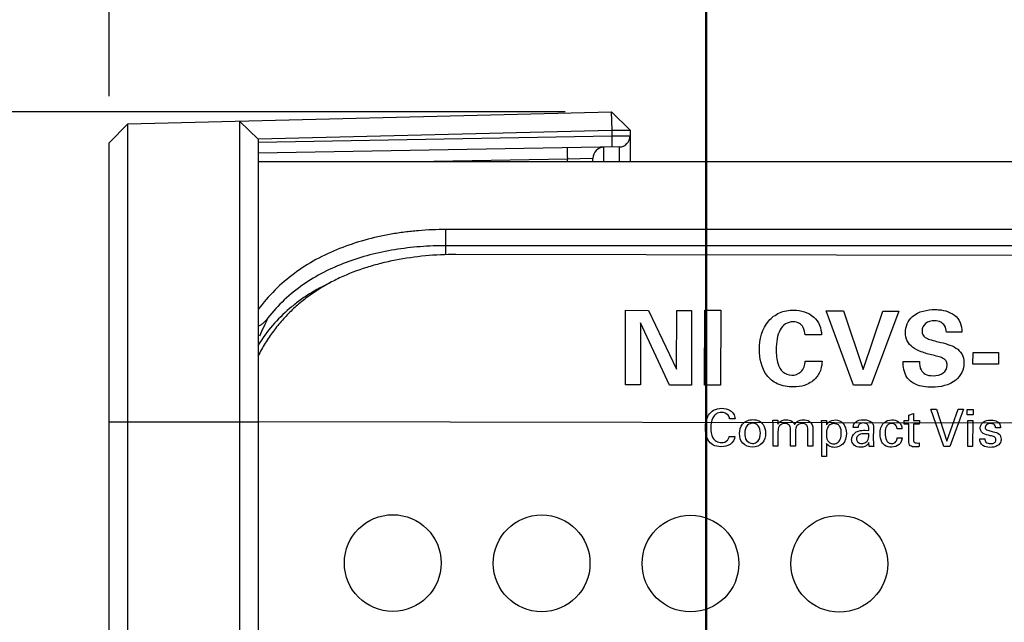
# Model space of a CAD drawing. Header units: inches. Extents: x 0 to 34, y 0 to 22.
# Tile 56 of 74: x 19.2 to 20.5, y 16.4 to 17.2. Entities that reach past the tile are written whole.
import ezdxf

# ---------------------------------------------------------------- set-up
doc = ezdxf.new("R2010")
doc.units = ezdxf.units.IN
doc.header["$LTSCALE"] = 1.87
doc.header["$MEASUREMENT"] = 0
doc.layers.get('0').update_dxf_attribs({"linetype": 'CONTINUOUS'})
doc.layers.add('02___PRT_ALL_AXES', color=7, linetype='CONTINUOUS')
doc.layers.add('DIMENSIONS', color=7, linetype='CONTINUOUS')
doc.styles.get("Standard").update_dxf_attribs({"font": 'txt', "width": 0.8})
doc.dimstyles.new('DIMSTYLE_1', dxfattribs={"dimtxt": 0.125, "dimasz": 0.18, "dimexe": 0.125, "dimexo": 0.0625, "dimgap": 0.0625, "dimtad": 0, "dimtih": 1, "dimtoh": 1, "dimdec": 3, "dimzin": 4, "dimdsep": 46, "dimtxsty": 'STANDARD', "dimblk": '_FILLED', "dimblk1": '_FILLED', "dimblk2": '_FILLED', "dimcen": 0.09, "dimadec": 0, "dimazin": 0, "dimtp": 0.001, "dimtm": 0.001, "dimtfac": 1, "dimtdec": 3, "dimtofl": 0, "dimtmove": 0, "dimatfit": 3, "dimldrblk": '_FILLED', "dimfxl": 1, "dimtolj": 1, "dimtzin": 4, "dimarcsym": 0})

# ---------------------------------------------------------------- blocks, each defined once
blk = doc.blocks.new('_FILLED')
at = {"color": 0, "linetype": 'BYBLOCK'}
blk.add_solid([(0, 0), (-1, 0.1736), (-1, -0.1736)], dxfattribs=at)
blk = doc.blocks.new('*D17')
at = {"layer": 'DIMENSIONS', "color": 2, "linetype": 'CONTINUOUS'}
for p, q in [((19.2796, 17.131), (19.2796, 17.985)), ((20.0814, 15.5633), (20.0814, 17.985)), ((19.2796, 17.86), (18.8916, 17.86)), ((20.0814, 17.86), (20.4414, 17.86))]:
    blk.add_line(p, q, dxfattribs=at)
at = {"layer": 'DIMENSIONS', "color": 2, "linetype": 'CONTINUOUS', "xscale": 0.18, "yscale": 0.18, "zscale": 0.18}
blk.add_blockref('_FILLED', (19.2796, 17.86), dxfattribs=at)
at = {"layer": 'DIMENSIONS', "color": 2, "linetype": 'CONTINUOUS', "xscale": 0.18, "yscale": 0.18, "zscale": 0.18, "rotation": 180}
blk.add_blockref('_FILLED', (20.0814, 17.86), dxfattribs=at)
at = {"layer": 'DIMENSIONS', "color": 2, "linetype": 'CONTINUOUS', "insert": (18.8291, 17.9225), "char_height": 0.125, "width": 1.225, "attachment_point": 3, "line_spacing_factor": 0.9}
blk.add_mtext('.802{\\Ftxt.shx;\\W1.000000;\\H0.125000; }[20.37]', dxfattribs=at)
blk = doc.blocks.new('*D18')
at = {"layer": 'DIMENSIONS', "color": 2, "linetype": 'CONTINUOUS'}
for p, q in [((20.0825, 16.2233), (20.0825, 18.735)), ((21.002, 16.4939), (21.002, 18.735)), ((20.0825, 18.61), (19.7248, 18.61)), ((21.002, 18.61), (21.362, 18.61))]:
    blk.add_line(p, q, dxfattribs=at)
at = {"layer": 'DIMENSIONS', "color": 2, "linetype": 'CONTINUOUS', "xscale": 0.18, "yscale": 0.18, "zscale": 0.18}
blk.add_blockref('_FILLED', (20.0825, 18.61), dxfattribs=at)
at = {"layer": 'DIMENSIONS', "color": 2, "linetype": 'CONTINUOUS', "xscale": 0.18, "yscale": 0.18, "zscale": 0.18, "rotation": 180}
blk.add_blockref('_FILLED', (21.002, 18.61), dxfattribs=at)
at = {"layer": 'DIMENSIONS', "color": 2, "linetype": 'CONTINUOUS', "insert": (19.6623, 18.6725), "char_height": 0.125, "width": 1.225, "attachment_point": 3, "line_spacing_factor": 0.9}
blk.add_mtext('.919{\\Ftxt.shx;\\W1.000000;\\H0.125000; }[23.35]', dxfattribs=at)
blk = doc.blocks.new('*D29')
at = {"layer": 'DIMENSIONS', "color": 2, "linetype": 'CONTINUOUS'}
for p, q in [((19.8921, 17.11), (18.4046, 17.11)), ((18.5296, 17.11), (18.5296, 16.5956)), ((18.5296, 15.8312), (18.5296, 16.3456)), ((19.732, 15.8312), (18.4046, 15.8312))]:
    blk.add_line(p, q, dxfattribs=at)
at = {"layer": 'DIMENSIONS', "color": 2, "linetype": 'CONTINUOUS', "xscale": 0.18, "yscale": 0.18, "zscale": 0.18}
for p, rotation in [((18.5296, 17.11), 90), ((18.5296, 15.8312), 270)]:
    blk.add_blockref('_FILLED', p, dxfattribs=dict(at, rotation=rotation))
at = {"layer": 'DIMENSIONS', "color": 2, "linetype": 'CONTINUOUS', "insert": (18.5296, 16.5331), "char_height": 0.125, "width": 1.325, "attachment_point": 2, "line_spacing_factor": 0.9}
blk.add_mtext('1.279{\\Ftxt.shx;\\W1.000000;\\H0.125000; }[32.48]', dxfattribs=at)

msp = doc.modelspace()

# ---------------------------------------------------------------- linework, layer by layer
at = {"color": 7, "linetype": 'CONTINUOUS'}
for p, q in [((19.3046, 17.0941), (19.9546, 17.11)), ((19.954, 17.1099), (19.955, 17.0856)), ((19.9546, 17.11), (19.9796, 17.0856)), ((19.2796, 17.0685), (19.3046, 17.0941)), ((19.3046, 11.9928), (19.3046, 17.0941)), ((19.4546, 17.0977), (19.4546, 11.9892)), ((19.4796, 17.0733), (19.4546, 17.0977)), ((19.4796, 17.0739), (19.955, 17.0856)), ((19.955, 17.0856), (19.955, 17.0776)), ((19.955, 17.0856), (19.9796, 17.0856)), ((19.9796, 17.0856), (19.9796, 17.0435)), ((19.2796, 12.0185), (19.2796, 17.0685)), ((19.4796, 17.0693), (19.955, 17.0776)), ((19.4796, 17.0733), (19.4796, 12.0136)), ((19.955, 17.0776), (19.9796, 17.0778)), ((19.9648, 17.0628), (19.4798, 17.0543)), ((19.9443, 17.0435), (19.9443, 17.0624)), ((19.9648, 17.0628), (19.9648, 17.0435)), ((19.4796, 17.0435), (21.4796, 17.0435)), ((19.8952, 17.0466), (19.7159, 17.0435)), ((19.9296, 17.0474), (19.8952, 17.0466)), ((19.8952, 17.0435), (19.8952, 17.0466)), ((19.9296, 17.0435), (19.9296, 17.0474)), ((19.7321, 16.918), (19.7321, 16.9518)), ((21.2271, 16.9518), (19.7321, 16.9518)), ((21.2271, 16.9301), (19.7321, 16.9301)), ((21.2153, 16.9157), (19.7453, 16.9182)), ((19.2796, 16.6935), (19.4796, 16.6935))]:
    msp.add_line(p, q, dxfattribs=at)
at = {"color": 40, "linetype": 'CONTINUOUS'}
for p, q in [((19.9731, 16.7429), (19.9733, 16.8433)), ((19.9733, 16.8433), (20.0044, 16.8432)), ((20.0044, 16.8432), (20.0419, 16.7642)), ((20.0419, 16.7642), (20.0421, 16.8432)), ((20.0421, 16.8432), (20.0621, 16.8431)), ((20.0621, 16.8431), (20.0619, 16.7428)), ((20.0795, 16.7427), (20.0797, 16.8434)), ((20.0797, 16.8434), (20.1012, 16.8433)), ((20.1012, 16.8433), (20.1011, 16.7427)), ((20.2797, 16.7424), (20.2429, 16.8424)), ((20.2429, 16.8424), (20.2664, 16.8424)), ((20.2664, 16.8424), (20.2926, 16.7636)), ((20.2926, 16.7636), (20.3191, 16.8423)), ((20.3404, 16.8422), (20.3032, 16.7424)), ((20.3191, 16.8423), (20.3404, 16.8422)), ((19.9935, 16.8262), (19.9934, 16.7429)), ((20.0323, 16.7428), (19.9935, 16.8262)), ((20.2367, 16.8101), (20.2147, 16.8101)), ((20.4254, 16.8138), (20.4046, 16.8138)), ((20.4402, 16.771), (20.4403, 16.7867)), ((20.4403, 16.7867), (20.4747, 16.7866)), ((20.4747, 16.7866), (20.4747, 16.771)), ((20.2148, 16.775), (20.2374, 16.775)), ((20.3463, 16.7744), (20.3683, 16.7743)), ((20.4747, 16.771), (20.4402, 16.771)), ((19.9934, 16.7429), (19.9731, 16.7429)), ((20.0619, 16.7428), (20.0323, 16.7428)), ((20.1011, 16.7427), (20.0795, 16.7427)), ((20.3032, 16.7424), (20.2797, 16.7424)), ((20.4012, 16.6601), (20.3834, 16.7103)), ((20.3834, 16.7103), (20.3912, 16.7103)), ((20.3912, 16.7103), (20.4053, 16.6674)), ((20.4053, 16.6674), (20.4204, 16.7102)), ((20.4275, 16.7102), (20.4089, 16.6601)), ((20.4204, 16.7102), (20.4275, 16.7102)), ((20.4326, 16.7029), (20.4326, 16.7101)), ((20.4326, 16.7101), (20.4404, 16.7101)), ((20.4404, 16.7101), (20.4404, 16.7029)), ((20.1206, 16.6972), (20.1131, 16.6972)), ((20.3539, 16.7025), (20.3604, 16.7046)), ((20.3539, 16.6952), (20.3539, 16.7025)), ((20.3604, 16.7046), (20.3604, 16.6952)), ((20.4404, 16.7029), (20.4326, 16.7029)), ((20.1716, 16.6907), (20.1715, 16.6954)), ((20.1715, 16.6954), (20.1781, 16.6954)), ((20.1716, 16.6605), (20.1716, 16.6907)), ((20.1781, 16.6954), (20.1781, 16.6903)), ((20.195, 16.6604), (20.195, 16.6835)), ((20.2251, 16.6838), (20.225, 16.6604)), ((20.2368, 16.6953), (20.2435, 16.6952)), ((20.237, 16.6896), (20.2368, 16.6953)), ((20.237, 16.6469), (20.237, 16.6896)), ((20.2435, 16.6952), (20.2436, 16.6895)), ((20.2859, 16.6859), (20.2793, 16.6859)), ((20.3066, 16.6857), (20.3063, 16.669)), ((20.3448, 16.6839), (20.3382, 16.6839)), ((20.3477, 16.6904), (20.3477, 16.6952)), ((20.3477, 16.6952), (20.3539, 16.6952)), ((20.3539, 16.6904), (20.3477, 16.6904)), ((20.3539, 16.6671), (20.3539, 16.6904)), ((20.3604, 16.6904), (20.3603, 16.6695)), ((20.3604, 16.6952), (20.3682, 16.6952)), ((20.3681, 16.6904), (20.3604, 16.6904)), ((20.3682, 16.6952), (20.3681, 16.6904)), ((20.4332, 16.66), (20.4332, 16.6949)), ((20.4332, 16.6949), (20.4398, 16.6949)), ((20.4398, 16.6949), (20.4397, 16.66)), ((20.4771, 16.6852), (20.4705, 16.6852)), ((20.1128, 16.6738), (20.1204, 16.6738)), ((20.1782, 16.6803), (20.1782, 16.6605)), ((20.2016, 16.68), (20.2016, 16.6604)), ((20.2184, 16.6604), (20.2184, 16.6828)), ((20.2955, 16.682), (20.3002, 16.6817)), ((20.3002, 16.6772), (20.2964, 16.6774)), ((20.3385, 16.6718), (20.3451, 16.6718)), ((20.4493, 16.6704), (20.4562, 16.6703)), ((20.1782, 16.6605), (20.1716, 16.6605)), ((20.2016, 16.6604), (20.195, 16.6604)), ((20.225, 16.6604), (20.2184, 16.6604)), ((20.2435, 16.6642), (20.2434, 16.6469)), ((20.3068, 16.6602), (20.3009, 16.6603)), ((20.365, 16.6648), (20.3681, 16.6651)), ((20.3681, 16.6651), (20.3681, 16.6601)), ((20.4089, 16.6601), (20.4012, 16.6601)), ((20.4397, 16.66), (20.4332, 16.66)), ((20.2434, 16.6469), (20.237, 16.6469))]:
    msp.add_line(p, q, dxfattribs=at)
at = {"color": 7, "linetype": 'CONTINUOUS'}
for centre, radius, start, end in [((19.9646, 17.0778), 0.015, 271, 360), ((19.9446, 17.0474), 0.015, 90.9995, 180), ((19.9781, 16.5989), 0.5388, 154.2191, 157.1218)]:
    msp.add_arc(centre, radius, start, end, dxfattribs=at)
for points, knots in [([(19.955, 17.0776), (19.955, 17.0767), (19.955, 17.0747), (19.9551, 17.072), (19.9551, 17.0698), (19.9551, 17.0681), (19.9551, 17.0671), (19.9551, 17.0661), (19.9551, 17.0652), (19.9551, 17.0644), (19.9551, 17.0638), (19.9551, 17.0634), (19.9551, 17.0631), (19.955, 17.0629), (19.955, 17.0628), (19.955, 17.0627), (19.955, 17.0627), (19.955, 17.0626), (19.955, 17.0626)], [0, 0, 0, 0, 0.193946, 0.381958, 0.555343, 0.63414, 0.706772, 0.77261, 0.831022, 0.881383, 0.923202, 0.956202, 0.969316, 0.980129, 0.988614, 0.994743, 0.998507, 1, 1, 1, 1]), ([(19.8952, 17.0616), (19.8952, 17.0616), (19.8952, 17.0616), (19.8952, 17.0615), (19.8951, 17.0614), (19.8951, 17.0613), (19.8951, 17.0611), (19.8951, 17.0608), (19.8951, 17.0604), (19.8951, 17.0598), (19.8951, 17.059), (19.8951, 17.0581), (19.8951, 17.0572), (19.8951, 17.0561), (19.8951, 17.0544), (19.8951, 17.0522), (19.8951, 17.0495), (19.8952, 17.0476), (19.8952, 17.0466)], [0, 0, 0, 0, 0.001493, 0.005257, 0.011386, 0.019871, 0.030684, 0.043798, 0.076798, 0.118617, 0.168978, 0.22739, 0.293228, 0.36586, 0.444657, 0.618042, 0.806054, 1, 1, 1, 1]), ([(19.7321, 16.9518), (19.7197, 16.9518), (19.7011, 16.9511), (19.6766, 16.9484), (19.6524, 16.9448), (19.623, 16.9382), (19.5891, 16.927), (19.5572, 16.9121), (19.5279, 16.8935), (19.5016, 16.871), (19.4865, 16.8536), (19.4796, 16.8443)], [0, 0, 0, 0, 0.130598, 0.195627, 0.260246, 0.387935, 0.513346, 0.63647, 0.757864, 0.878597, 1, 1, 1, 1]), ([(19.7321, 16.9301), (19.7205, 16.9301), (19.6974, 16.9292), (19.6632, 16.9251), (19.6298, 16.9182), (19.5978, 16.9082), (19.5675, 16.8949), (19.5395, 16.8782), (19.5142, 16.8577), (19.4996, 16.8417), (19.4929, 16.8332)], [0, 0, 0, 0, 0.130126, 0.259349, 0.386874, 0.512346, 0.635685, 0.757367, 0.878417, 1, 1, 1, 1]), ([(19.7453, 16.9182), (19.7317, 16.9182), (19.7045, 16.917), (19.6709, 16.9123), (19.6447, 16.9065), (19.6193, 16.8993), (19.5949, 16.8899), (19.5718, 16.8781), (19.5554, 16.868), (19.5399, 16.8567), (19.5254, 16.8441), (19.5121, 16.8303), (19.4999, 16.8152), (19.4889, 16.7991), (19.4825, 16.7877), (19.4795, 16.7818)], [0, 0, 0, 0, 0.129882, 0.258594, 0.322244, 0.385313, 0.509589, 0.570957, 0.631935, 0.692684, 0.753403, 0.814304, 0.875597, 0.937456, 1, 1, 1, 1]), ([(19.5765, 16.8803), (19.5666, 16.8757), (19.5523, 16.868), (19.5344, 16.8558), (19.5176, 16.8424), (19.4983, 16.8232), (19.4854, 16.8056), (19.4796, 16.7964)], [0, 0, 0, 0, 0.250317, 0.374626, 0.498737, 0.747632, 1, 1, 1, 1]), ([(19.4796, 16.8221), (19.481, 16.8223), (19.4836, 16.8236), (19.487, 16.8264), (19.4901, 16.8297), (19.492, 16.832), (19.4929, 16.8332)], [0, 0, 0, 0, 0.238947, 0.48774, 0.742204, 1, 1, 1, 1])]:
    msp.add_open_spline(points, degree=3, knots=knots, dxfattribs=at)
at = {"color": 40, "linetype": 'CONTINUOUS'}
for points, knots in [([(20.1532, 16.7906), (20.1532, 16.8041), (20.1585, 16.8253), (20.1801, 16.8413), (20.1928, 16.8435), (20.1993, 16.8435)], [0, 0, 0, 0, 0.518129, 0.749842, 1, 1, 1, 1]), ([(20.1993, 16.8435), (20.2088, 16.8434), (20.2287, 16.8383), (20.2367, 16.8188), (20.2367, 16.8101)], [0, 0, 0, 0, 0.519401, 1, 1, 1, 1]), ([(20.3496, 16.8132), (20.3496, 16.8172), (20.351, 16.8254), (20.3624, 16.8411), (20.3788, 16.8443), (20.3894, 16.8442)], [0, 0, 0, 0, 0.214984, 0.432856, 1, 1, 1, 1]), ([(20.3894, 16.8442), (20.3921, 16.8442), (20.403, 16.8437), (20.4145, 16.8389), (20.4197, 16.8324)], [0, 0, 0, 0, 0.245074, 1, 1, 1, 1]), ([(20.3884, 16.8291), (20.3842, 16.8291), (20.3756, 16.8274), (20.3718, 16.8192), (20.3718, 16.8155)], [0, 0, 0, 0, 0.537039, 1, 1, 1, 1]), ([(20.4046, 16.8138), (20.4044, 16.8169), (20.4032, 16.8224), (20.3968, 16.8283), (20.3914, 16.8291), (20.3884, 16.8291)], [0, 0, 0, 0, 0.374963, 0.638684, 1, 1, 1, 1]), ([(20.4197, 16.8324), (20.421, 16.8307), (20.4244, 16.825), (20.4254, 16.8182), (20.4254, 16.8138)], [0, 0, 0, 0, 0.324226, 1, 1, 1, 1]), ([(20.1985, 16.8278), (20.1949, 16.8278), (20.1875, 16.8258), (20.1801, 16.8166), (20.1764, 16.8044), (20.1758, 16.7953), (20.1757, 16.7905)], [0, 0, 0, 0, 0.220532, 0.440099, 0.69859, 1, 1, 1, 1]), ([(20.2147, 16.8101), (20.2143, 16.8136), (20.2132, 16.8196), (20.2071, 16.8266), (20.2014, 16.8278), (20.1985, 16.8278)], [0, 0, 0, 0, 0.395536, 0.663604, 1, 1, 1, 1]), ([(20.3865, 16.7828), (20.3812, 16.7841), (20.3716, 16.7868), (20.3593, 16.7926), (20.3509, 16.8017), (20.3496, 16.8094), (20.3496, 16.8132)], [0, 0, 0, 0, 0.318598, 0.570257, 0.779285, 1, 1, 1, 1]), ([(20.3718, 16.8155), (20.3718, 16.8136), (20.3725, 16.8095), (20.3777, 16.8054), (20.3849, 16.8031), (20.3905, 16.8017), (20.3936, 16.8009)], [0, 0, 0, 0, 0.205126, 0.399498, 0.6559, 1, 1, 1, 1]), ([(20.199, 16.7402), (20.1916, 16.7402), (20.1777, 16.7423), (20.1572, 16.7591), (20.1532, 16.7787), (20.1532, 16.7906)], [0, 0, 0, 0, 0.290828, 0.529577, 1, 1, 1, 1]), ([(20.1757, 16.7905), (20.1757, 16.7839), (20.1766, 16.7733), (20.1835, 16.7592), (20.1924, 16.756), (20.1967, 16.756)], [0, 0, 0, 0, 0.438692, 0.71037, 1, 1, 1, 1]), ([(20.3936, 16.8009), (20.3979, 16.7999), (20.4061, 16.7978), (20.4174, 16.7933), (20.4265, 16.7848), (20.4281, 16.7766), (20.4281, 16.7724)], [0, 0, 0, 0, 0.269839, 0.517906, 0.744709, 1, 1, 1, 1]), ([(20.4055, 16.7693), (20.4055, 16.7711), (20.405, 16.7748), (20.4006, 16.7788), (20.3942, 16.7809), (20.3893, 16.7821), (20.3865, 16.7828)], [0, 0, 0, 0, 0.216879, 0.411606, 0.662281, 1, 1, 1, 1]), ([(20.1967, 16.756), (20.201, 16.756), (20.2113, 16.7593), (20.2146, 16.7698), (20.2148, 16.775)], [0, 0, 0, 0, 0.455451, 1, 1, 1, 1]), ([(20.2374, 16.775), (20.2372, 16.7713), (20.2363, 16.7627), (20.2318, 16.7549), (20.2284, 16.7514)], [0, 0, 0, 0, 0.429241, 1, 1, 1, 1]), ([(20.3852, 16.7399), (20.3776, 16.7399), (20.3646, 16.7411), (20.3481, 16.754), (20.3464, 16.7672), (20.3463, 16.7744)], [0, 0, 0, 0, 0.383404, 0.636891, 1, 1, 1, 1]), ([(20.3683, 16.7743), (20.3683, 16.7705), (20.3688, 16.7637), (20.3763, 16.7561), (20.3828, 16.7553), (20.3865, 16.7553)], [0, 0, 0, 0, 0.382377, 0.637235, 1, 1, 1, 1]), ([(20.4281, 16.7724), (20.4281, 16.7681), (20.4262, 16.7592), (20.4132, 16.7433), (20.3963, 16.7398), (20.3852, 16.7399)], [0, 0, 0, 0, 0.218797, 0.4411, 1, 1, 1, 1]), ([(20.3865, 16.7553), (20.3913, 16.7553), (20.4007, 16.7566), (20.4055, 16.7655), (20.4055, 16.7693)], [0, 0, 0, 0, 0.55831, 1, 1, 1, 1]), ([(20.2284, 16.7514), (20.2244, 16.7473), (20.2148, 16.7414), (20.204, 16.7402), (20.199, 16.7402)], [0, 0, 0, 0, 0.534546, 1, 1, 1, 1]), ([(20.0806, 16.6852), (20.0806, 16.691), (20.0823, 16.7006), (20.0916, 16.7101), (20.0988, 16.7115), (20.1026, 16.7115)], [0, 0, 0, 0, 0.460673, 0.705841, 1, 1, 1, 1]), ([(20.1026, 16.7115), (20.1065, 16.7115), (20.1128, 16.7103), (20.1191, 16.7043), (20.1204, 16.6996), (20.1206, 16.6972)], [0, 0, 0, 0, 0.461483, 0.708742, 1, 1, 1, 1]), ([(20.1023, 16.7059), (20.0998, 16.7059), (20.0947, 16.7047), (20.0888, 16.6969), (20.088, 16.6898), (20.088, 16.6852)], [0, 0, 0, 0, 0.271027, 0.51105, 1, 1, 1, 1]), ([(20.1131, 16.6972), (20.1129, 16.699), (20.1114, 16.7041), (20.1055, 16.7059), (20.1023, 16.7059)], [0, 0, 0, 0, 0.355864, 1, 1, 1, 1]), ([(20.1016, 16.6598), (20.0979, 16.6598), (20.0909, 16.6612), (20.082, 16.6705), (20.0806, 16.6796), (20.0806, 16.6852)], [0, 0, 0, 0, 0.299553, 0.545525, 1, 1, 1, 1]), ([(20.088, 16.6852), (20.088, 16.6807), (20.0887, 16.6736), (20.095, 16.6665), (20.0998, 16.6655), (20.1022, 16.6655)], [0, 0, 0, 0, 0.50218, 0.733021, 1, 1, 1, 1]), ([(20.1266, 16.6776), (20.1266, 16.682), (20.1287, 16.6923), (20.1393, 16.6963), (20.1444, 16.6963)], [0, 0, 0, 0, 0.462542, 1, 1, 1, 1]), ([(20.1444, 16.6915), (20.1419, 16.6915), (20.1352, 16.6891), (20.1335, 16.6818), (20.1335, 16.678)], [0, 0, 0, 0, 0.394322, 1, 1, 1, 1]), ([(20.1444, 16.6963), (20.1473, 16.6963), (20.1528, 16.6954), (20.16, 16.689), (20.1615, 16.6821), (20.1615, 16.678)], [0, 0, 0, 0, 0.312519, 0.56019, 1, 1, 1, 1]), ([(20.1545, 16.6782), (20.1545, 16.6817), (20.1536, 16.6885), (20.1471, 16.6915), (20.1444, 16.6915)], [0, 0, 0, 0, 0.559073, 1, 1, 1, 1]), ([(20.1781, 16.6903), (20.1794, 16.6924), (20.1828, 16.6957), (20.1873, 16.6962), (20.1891, 16.6962)], [0, 0, 0, 0, 0.580851, 1, 1, 1, 1]), ([(20.1874, 16.6912), (20.1864, 16.6912), (20.1835, 16.6908), (20.1809, 16.6889), (20.1797, 16.6874)], [0, 0, 0, 0, 0.342143, 1, 1, 1, 1]), ([(20.195, 16.6835), (20.195, 16.6854), (20.1939, 16.6898), (20.1894, 16.6912), (20.1874, 16.6912)], [0, 0, 0, 0, 0.482911, 1, 1, 1, 1]), ([(20.1891, 16.6962), (20.1919, 16.6962), (20.197, 16.6953), (20.1997, 16.6913), (20.2005, 16.6897)], [0, 0, 0, 0, 0.612162, 1, 1, 1, 1]), ([(20.2005, 16.6897), (20.2014, 16.6912), (20.2044, 16.695), (20.2094, 16.6962), (20.2123, 16.6962)], [0, 0, 0, 0, 0.376941, 1, 1, 1, 1]), ([(20.2032, 16.6875), (20.202, 16.6858), (20.2017, 16.683), (20.2016, 16.6805), (20.2016, 16.68)], [0, 0, 0, 0, 0.802822, 1, 1, 1, 1]), ([(20.2106, 16.6911), (20.2097, 16.6911), (20.2068, 16.6908), (20.2043, 16.689), (20.2032, 16.6875)], [0, 0, 0, 0, 0.335183, 1, 1, 1, 1]), ([(20.2173, 16.6881), (20.217, 16.6885), (20.2153, 16.6904), (20.2126, 16.6911), (20.2106, 16.6911)], [0, 0, 0, 0, 0.207089, 1, 1, 1, 1]), ([(20.2123, 16.6962), (20.2151, 16.6962), (20.2223, 16.6948), (20.2251, 16.6875), (20.2251, 16.6838)], [0, 0, 0, 0, 0.43825, 1, 1, 1, 1]), ([(20.2184, 16.6828), (20.2184, 16.6834), (20.2184, 16.6852), (20.2179, 16.6871), (20.2173, 16.6881)], [0, 0, 0, 0, 0.364912, 1, 1, 1, 1]), ([(20.2537, 16.6909), (20.2516, 16.6909), (20.2476, 16.69), (20.2436, 16.6842), (20.2433, 16.6795), (20.2433, 16.6768)], [0, 0, 0, 0, 0.317105, 0.57799, 1, 1, 1, 1]), ([(20.2436, 16.6895), (20.2443, 16.6907), (20.2474, 16.6943), (20.2523, 16.6958), (20.2555, 16.6958)], [0, 0, 0, 0, 0.313261, 1, 1, 1, 1]), ([(20.2633, 16.6781), (20.2633, 16.6811), (20.2628, 16.6858), (20.2585, 16.6903), (20.2554, 16.6909), (20.2537, 16.6909)], [0, 0, 0, 0, 0.497636, 0.728415, 1, 1, 1, 1]), ([(20.2555, 16.6958), (20.2591, 16.6958), (20.2682, 16.6922), (20.2701, 16.6825), (20.2701, 16.6777)], [0, 0, 0, 0, 0.429154, 1, 1, 1, 1]), ([(20.2793, 16.6859), (20.2794, 16.6864), (20.2796, 16.6887), (20.2806, 16.691), (20.2818, 16.6925)], [0, 0, 0, 0, 0.207696, 1, 1, 1, 1]), ([(20.2929, 16.6918), (20.2908, 16.6918), (20.2868, 16.6907), (20.2859, 16.6871), (20.2859, 16.6859)], [0, 0, 0, 0, 0.639192, 1, 1, 1, 1]), ([(20.2931, 16.6962), (20.2943, 16.6962), (20.2988, 16.6959), (20.3039, 16.6939), (20.3054, 16.691)], [0, 0, 0, 0, 0.279791, 1, 1, 1, 1]), ([(20.3002, 16.6817), (20.3002, 16.6827), (20.3002, 16.6852), (20.3, 16.6881), (20.299, 16.6895)], [0, 0, 0, 0, 0.357168, 1, 1, 1, 1]), ([(20.3054, 16.691), (20.3057, 16.6906), (20.3064, 16.6889), (20.3066, 16.687), (20.3066, 16.6857)], [0, 0, 0, 0, 0.295152, 1, 1, 1, 1]), ([(20.3153, 16.6772), (20.3153, 16.6825), (20.3178, 16.6927), (20.3274, 16.696), (20.3312, 16.696)], [0, 0, 0, 0, 0.583829, 1, 1, 1, 1]), ([(20.3313, 16.6912), (20.3294, 16.6912), (20.3258, 16.6902), (20.3225, 16.6848), (20.3222, 16.6806), (20.3222, 16.6781)], [0, 0, 0, 0, 0.307108, 0.571956, 1, 1, 1, 1]), ([(20.3312, 16.696), (20.3319, 16.696), (20.3358, 16.6958), (20.3399, 16.6941), (20.3419, 16.6917)], [0, 0, 0, 0, 0.187904, 1, 1, 1, 1]), ([(20.3382, 16.6839), (20.3381, 16.6854), (20.3375, 16.6892), (20.3334, 16.6912), (20.3313, 16.6912)], [0, 0, 0, 0, 0.402102, 1, 1, 1, 1]), ([(20.3419, 16.6917), (20.3425, 16.691), (20.3441, 16.6887), (20.3447, 16.6858), (20.3448, 16.6839)], [0, 0, 0, 0, 0.317782, 1, 1, 1, 1]), ([(20.45, 16.6852), (20.45, 16.688), (20.4534, 16.6945), (20.4603, 16.6957), (20.4637, 16.6957)], [0, 0, 0, 0, 0.455264, 1, 1, 1, 1]), ([(20.4634, 16.6747), (20.4602, 16.6755), (20.4554, 16.6763), (20.4506, 16.6806), (20.45, 16.6836), (20.45, 16.6852)], [0, 0, 0, 0, 0.53422, 0.752813, 1, 1, 1, 1]), ([(20.4637, 16.6909), (20.4624, 16.6909), (20.4592, 16.6908), (20.4566, 16.6877), (20.4566, 16.6859)], [0, 0, 0, 0, 0.42237, 1, 1, 1, 1]), ([(20.4566, 16.6859), (20.4566, 16.6847), (20.4581, 16.6823), (20.4605, 16.6818), (20.4616, 16.6815)], [0, 0, 0, 0, 0.523146, 1, 1, 1, 1]), ([(20.4705, 16.6852), (20.4705, 16.687), (20.4688, 16.6908), (20.4652, 16.6909), (20.4637, 16.6909)], [0, 0, 0, 0, 0.549587, 1, 1, 1, 1]), ([(20.1204, 16.6738), (20.12, 16.6696), (20.1147, 16.6614), (20.1058, 16.6598), (20.1016, 16.6598)], [0, 0, 0, 0, 0.497471, 1, 1, 1, 1]), ([(20.1103, 16.6685), (20.1107, 16.6689), (20.1119, 16.6705), (20.1125, 16.6725), (20.1128, 16.6738)], [0, 0, 0, 0, 0.315456, 1, 1, 1, 1]), ([(20.1438, 16.6593), (20.1391, 16.6593), (20.129, 16.6629), (20.1266, 16.673), (20.1266, 16.6776)], [0, 0, 0, 0, 0.505895, 1, 1, 1, 1]), ([(20.1335, 16.678), (20.1334, 16.6747), (20.1343, 16.6678), (20.1409, 16.6642), (20.1439, 16.6642)], [0, 0, 0, 0, 0.521396, 1, 1, 1, 1]), ([(20.1615, 16.678), (20.1615, 16.6734), (20.1589, 16.6631), (20.1486, 16.6593), (20.1438, 16.6593)], [0, 0, 0, 0, 0.491175, 1, 1, 1, 1]), ([(20.1439, 16.6642), (20.1465, 16.6642), (20.1533, 16.6671), (20.1545, 16.6744), (20.1545, 16.6782)], [0, 0, 0, 0, 0.403643, 1, 1, 1, 1]), ([(20.2433, 16.6768), (20.2433, 16.674), (20.2436, 16.6696), (20.2476, 16.6645), (20.2512, 16.6638), (20.2531, 16.6638)], [0, 0, 0, 0, 0.447217, 0.694847, 1, 1, 1, 1]), ([(20.2701, 16.6777), (20.2701, 16.6727), (20.2678, 16.6626), (20.2581, 16.659), (20.2542, 16.659)], [0, 0, 0, 0, 0.556725, 1, 1, 1, 1]), ([(20.2604, 16.6672), (20.2611, 16.6681), (20.2628, 16.6715), (20.2633, 16.6754), (20.2633, 16.6781)], [0, 0, 0, 0, 0.277852, 1, 1, 1, 1]), ([(20.2772, 16.6695), (20.2772, 16.6703), (20.2776, 16.6743), (20.2805, 16.678), (20.2834, 16.6797)], [0, 0, 0, 0, 0.193714, 1, 1, 1, 1]), ([(20.2834, 16.6797), (20.2843, 16.6802), (20.2882, 16.6817), (20.2924, 16.682), (20.2955, 16.682)], [0, 0, 0, 0, 0.268007, 1, 1, 1, 1]), ([(20.2964, 16.6774), (20.294, 16.6774), (20.2901, 16.6772), (20.285, 16.6749), (20.2838, 16.6718), (20.2838, 16.6704)], [0, 0, 0, 0, 0.458405, 0.72489, 1, 1, 1, 1]), ([(20.2838, 16.6704), (20.2838, 16.669), (20.2851, 16.6653), (20.289, 16.6643), (20.2911, 16.6643)], [0, 0, 0, 0, 0.398667, 1, 1, 1, 1]), ([(20.2985, 16.668), (20.2988, 16.6686), (20.3003, 16.6714), (20.3001, 16.6747), (20.3002, 16.6772)], [0, 0, 0, 0, 0.206406, 1, 1, 1, 1]), ([(20.3195, 16.6638), (20.3189, 16.6645), (20.3161, 16.6683), (20.3153, 16.6733), (20.3153, 16.6772)], [0, 0, 0, 0, 0.183484, 1, 1, 1, 1]), ([(20.3222, 16.6781), (20.3222, 16.6748), (20.3225, 16.67), (20.3264, 16.6649), (20.3294, 16.6642), (20.3309, 16.6642)], [0, 0, 0, 0, 0.534177, 0.756826, 1, 1, 1, 1]), ([(20.3451, 16.6718), (20.3449, 16.6686), (20.3419, 16.6615), (20.3345, 16.6593), (20.3309, 16.6593)], [0, 0, 0, 0, 0.472747, 1, 1, 1, 1]), ([(20.3309, 16.6642), (20.333, 16.6642), (20.3373, 16.6659), (20.3384, 16.67), (20.3385, 16.6718)], [0, 0, 0, 0, 0.541842, 1, 1, 1, 1]), ([(20.4629, 16.659), (20.4596, 16.659), (20.4524, 16.66), (20.4493, 16.6671), (20.4493, 16.6704)], [0, 0, 0, 0, 0.502334, 1, 1, 1, 1]), ([(20.4562, 16.6703), (20.4561, 16.6689), (20.4574, 16.6649), (20.4616, 16.664), (20.4638, 16.664)], [0, 0, 0, 0, 0.399816, 1, 1, 1, 1]), ([(20.4616, 16.6815), (20.4635, 16.681), (20.4682, 16.6798), (20.4733, 16.6786), (20.4754, 16.6766)], [0, 0, 0, 0, 0.41642, 1, 1, 1, 1]), ([(20.4711, 16.6695), (20.4711, 16.6708), (20.469, 16.6742), (20.4654, 16.6743), (20.4634, 16.6747)], [0, 0, 0, 0, 0.393088, 1, 1, 1, 1]), ([(20.478, 16.6702), (20.478, 16.6692), (20.4776, 16.6658), (20.4754, 16.6627), (20.4733, 16.6614)], [0, 0, 0, 0, 0.275075, 1, 1, 1, 1]), ([(20.2542, 16.659), (20.253, 16.659), (20.2489, 16.6594), (20.245, 16.6618), (20.2435, 16.6642)], [0, 0, 0, 0, 0.292491, 1, 1, 1, 1]), ([(20.2531, 16.6638), (20.2536, 16.6638), (20.2563, 16.664), (20.2591, 16.6654), (20.2604, 16.6672)], [0, 0, 0, 0, 0.187437, 1, 1, 1, 1]), ([(20.2895, 16.6592), (20.2863, 16.6592), (20.2798, 16.6606), (20.2772, 16.6668), (20.2772, 16.6695)], [0, 0, 0, 0, 0.54735, 1, 1, 1, 1]), ([(20.3003, 16.6655), (20.2991, 16.6632), (20.2958, 16.6598), (20.2913, 16.6592), (20.2895, 16.6592)], [0, 0, 0, 0, 0.585625, 1, 1, 1, 1]), ([(20.2911, 16.6643), (20.2918, 16.6643), (20.2947, 16.6645), (20.2974, 16.6663), (20.2985, 16.668)], [0, 0, 0, 0, 0.275887, 1, 1, 1, 1]), ([(20.3063, 16.669), (20.3063, 16.6686), (20.3064, 16.6657), (20.3065, 16.6628), (20.3068, 16.6602)], [0, 0, 0, 0, 0.125814, 1, 1, 1, 1]), ([(20.3309, 16.6593), (20.3302, 16.6593), (20.326, 16.6595), (20.3217, 16.6613), (20.3195, 16.6638)], [0, 0, 0, 0, 0.18252, 1, 1, 1, 1]), ([(20.3627, 16.6597), (20.3604, 16.6597), (20.3552, 16.6599), (20.3538, 16.665), (20.3539, 16.6671)], [0, 0, 0, 0, 0.522616, 1, 1, 1, 1]), ([(20.3603, 16.6695), (20.3603, 16.6685), (20.3604, 16.6656), (20.3635, 16.6648), (20.365, 16.6648)], [0, 0, 0, 0, 0.408444, 1, 1, 1, 1]), ([(20.3681, 16.6601), (20.3678, 16.66), (20.366, 16.6598), (20.3641, 16.6597), (20.3627, 16.6597)], [0, 0, 0, 0, 0.188617, 1, 1, 1, 1]), ([(20.4638, 16.664), (20.4645, 16.664), (20.4666, 16.6641), (20.469, 16.665), (20.4699, 16.6662)], [0, 0, 0, 0, 0.287966, 1, 1, 1, 1])]:
    msp.add_open_spline(points, degree=3, knots=knots, dxfattribs=at)
for points in [[(20.1797, 16.6874), (20.1783, 16.6854), (20.1782, 16.6827), (20.1782, 16.6803)], [(20.2818, 16.6925), (20.2844, 16.6954), (20.2891, 16.6962), (20.2931, 16.6962)], [(20.299, 16.6895), (20.2977, 16.6912), (20.2951, 16.6918), (20.2929, 16.6918)], [(20.4637, 16.6957), (20.4682, 16.6957), (20.4742, 16.6944), (20.4762, 16.6903)], [(20.4762, 16.6903), (20.477, 16.6887), (20.4771, 16.6869), (20.4771, 16.6852)], [(20.4754, 16.6766), (20.4771, 16.6751), (20.478, 16.6725), (20.478, 16.6702)], [(20.1022, 16.6655), (20.1051, 16.6655), (20.1083, 16.6664), (20.1103, 16.6685)], [(20.3009, 16.6603), (20.3005, 16.6619), (20.3003, 16.6637), (20.3003, 16.6655)], [(20.4733, 16.6614), (20.4703, 16.6595), (20.4665, 16.659), (20.4629, 16.659)], [(20.4699, 16.6662), (20.4706, 16.6671), (20.4711, 16.6683), (20.4711, 16.6695)]]:
    msp.add_open_spline(points, degree=3, dxfattribs=at)
at = {"layer": '02___PRT_ALL_AXES', "color": 7, "linetype": 'CONTINUOUS'}
msp.add_line((19.4796, 16.6938), (21.4796, 16.6904), dxfattribs=at)
for centre in [(19.6606, 16.5035), (19.8606, 16.5031), (20.0606, 16.5028), (20.2606, 16.5025)]:
    msp.add_circle(centre, 0.065, dxfattribs=at)

# ---------------------------------------------------------------- dimensions: what is measured, and where the dimension line sits
at = {"layer": 'DIMENSIONS', "color": 2, "linetype": 'CONTINUOUS'}
for base, p1, p2, picture, middle in [((21.00196, 18.60995), (20.08254, 16.16075), (21.00196, 16.43137), '*D18', (19.04982, 18.60995)), ((20.0814, 17.86), (19.2796, 17.0685), (20.0814, 15.5008), '*D17', (18.2166, 17.86))]:
    dim = msp.add_linear_dim(base=base, p1=p1, p2=p2, dimstyle='DIMSTYLE_1', dxfattribs=at)
    dim.commit()
    dim.dimension.update_dxf_attribs({"geometry": picture, "text_midpoint": middle, "dimtype": 160})
dim = msp.add_linear_dim(base=(18.5296, 17.11), p1=(19.7945, 15.8312), p2=(19.9546, 17.11), angle=90, dimstyle='DIMSTYLE_1', dxfattribs=at)
dim.commit()
dim.dimension.update_dxf_attribs({"geometry": '*D29', "text_midpoint": (18.5296, 16.4706), "dimtype": 160})

doc.saveas('drawing.dxf')
